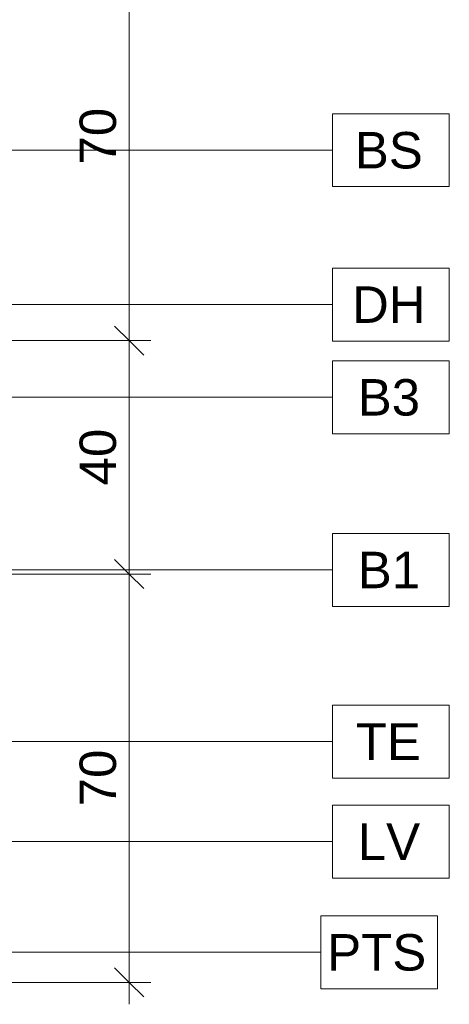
# Model space of a CAD drawing. Header units: millimetres. Extents: x -336 to 27370, y -15225 to 9845.
# Tile 12 of 43: x 13238 to 13975, y -14153 to -12465. Entities that reach past the tile are written whole.
import ezdxf

# ---------------------------------------------------------------- set-up
doc = ezdxf.new("R2010")
doc.units = ezdxf.units.MM
for name, color, linetype, lineweight in [('A-ANNO-DIMS', 7, 'Continuous', 9), ('A-ANNO-DIMS-25', 7, 'Continuous', 9), ('A-ANNO-KEYN', 7, 'Continuous', 9)]:
    doc.layers.add(name, color=color, linetype=linetype, lineweight=lineweight)
doc.styles.add('Arial_5', font='arial.ttf', dxfattribs={"height": 62.5})
doc.dimstyles.new('Com_linha__ref__contínua__-_Cor_Vermelha_Arial_2_5mm', dxfattribs={"dimscale": 304.8, "dimtxt": 63.766212, "dimasz": 0.164042, "dimexe": 0.123031, "dimexo": 0.123031, "dimgap": 0.012303, "dimtad": 1, "dimdec": 1, "dimlfac": 0.1, "dimrnd": 0.1, "dimdsep": 46, "dimtxsty": 'Arial_5', "dimblk1": 'OBLIQUE', "dimblk2": 'OBLIQUE', "dimsah": 1, "dimcen": 0.09, "dimdle": 0.123031, "dimazin": 0, "dimtfac": 1, "dimtdec": 4, "dimtix": 1, "dimtmove": 0, "dimatfit": 3, "dimfxl": 1, "dimtvp": 1, "dimtolj": 1, "dimtzin": 0, "dimarcsym": 2})

# ---------------------------------------------------------------- blocks, each defined once
blk = doc.blocks.new('DIMBLOCK8-ELEV_5')
at = {"layer": 'A-ANNO-DIMS-25', "color": 242, "true_color": 0xbd2b2e}
for p, q in [((13426, -12315), (13401, -12290)), ((13426, -12315), (12968.9, -12315)), ((13426, -12315), (13426, -13015)), ((13426, -12315), (13451, -12340)), ((13426, -12315), (13463.5, -12315)), ((13426, -13015), (13401, -12990)), ((13426, -13015), (13094.3, -13015)), ((13426, -13015), (13451, -13040)), ((13426, -13015), (13463.5, -13015))]:
    blk.add_line(p, q, dxfattribs=at)
at = {"layer": 'A-ANNO-DIMS-25', "color": 0, "insert": (13341.1, -12713.1), "char_height": 62.5, "width": 115.368, "attachment_point": 1, "rotation": 90, "line_spacing_factor": 0.941778, "style": 'Arial_5'}
blk.add_mtext('70', dxfattribs=at)
blk = doc.blocks.new('_Oblique')
at = {"color": 0, "linetype": 'ByBlock', "lineweight": -2}
blk.add_line((-0.5, -0.5), (0.5, 0.5), dxfattribs=at)
blk = doc.blocks.new('DIMBLOCK9-ELEV_5')
at = {"layer": 'A-ANNO-DIMS-25', "color": 242, "true_color": 0xbd2b2e}
for p, q in [((13426, -13015), (13401, -12990)), ((13426, -13015), (13094.3, -13015)), ((13426, -13015), (13426, -13415)), ((13426, -13015), (13451, -13040)), ((13426, -13015), (13463.5, -13015)), ((13426, -13415), (13401, -13390)), ((13426, -13415), (13094.2, -13415)), ((13426, -13415), (13451, -13440)), ((13426, -13415), (13463.5, -13415))]:
    blk.add_line(p, q, dxfattribs=at)
at = {"layer": 'A-ANNO-DIMS-25', "color": 0, "insert": (13341.1, -13263.1), "char_height": 62.5, "width": 115.368, "attachment_point": 1, "rotation": 90, "line_spacing_factor": 0.941778, "style": 'Arial_5'}
blk.add_mtext('40', dxfattribs=at)
blk = doc.blocks.new('DIMBLOCK10-ELEV_5')
at = {"layer": 'A-ANNO-DIMS-25', "color": 242, "true_color": 0xbd2b2e}
for p, q in [((13426, -13415), (13401, -13390)), ((13426, -13415), (13094.2, -13415)), ((13426, -13415), (13426, -14152.5)), ((13426, -13415), (13451, -13440)), ((13426, -13415), (13463.5, -13415)), ((13426, -14115), (13401, -14090)), ((13426, -14115), (13094.2, -14115)), ((13426, -14115), (13451, -14140)), ((13426, -14115), (13463.5, -14115))]:
    blk.add_line(p, q, dxfattribs=at)
at = {"layer": 'A-ANNO-DIMS-25', "color": 0, "insert": (13341.1, -13813.1), "char_height": 62.5, "width": 115.368, "attachment_point": 1, "rotation": 90, "line_spacing_factor": 0.941778, "style": 'Arial_5'}
blk.add_mtext('70', dxfattribs=at)
blk = doc.blocks.new('Identificador de nota-chave - Número da nota-chave - Enquadrada-2426861-ELEV_5')
at = {"layer": 'A-ANNO-KEYN'}
for p, q in [((-8.25, -2.5), (-8.25, 2.5)), ((-8.25, 2.5), (-0.25, 2.5)), ((-0.25, 2.5), (-0.25, -2.5)), ((-8.25, -2.5), (-0.25, -2.5))]:
    blk.add_line(p, q, dxfattribs=at)

msp = doc.modelspace()

# ---------------------------------------------------------------- linework, layer by layer
at = {"layer": 'A-ANNO-KEYN'}
for p, q in [((12710.95, -12688.57), (13774.91, -12688.57)), ((13025.76, -12953.2), (13774.91, -12953.2)), ((12995.57, -13112.13), (13774.91, -13112.13)), ((12978.74, -13408.04), (13774.91, -13408.04)), ((12978.52, -13702.3), (13774.9, -13702.3)), ((12955.12, -13873.77), (13774.91, -13873.77)), ((12860.09, -14063.39), (13754.81, -14063.39))]:
    msp.add_line(p, q, dxfattribs=at)

# ---------------------------------------------------------------- block references
at = {"layer": 'A-ANNO-KEYN', "xscale": 24.99999999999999, "yscale": 24.99999999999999, "zscale": 24.99999999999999}
for p in [(13981.16, -12688.57), (13981.16, -12953.2), (13981.16, -13112.13), (13981.16, -13408.04), (13981.15, -13702.3), (13981.16, -13873.77), (13961.06, -14063.39)]:
    msp.add_blockref('Identificador de nota-chave - Número da nota-chave - Enquadrada-2426861-ELEV_5', p, dxfattribs=at)

# ---------------------------------------------------------------- texts
at = {"layer": 'A-ANNO-KEYN', "char_height": 62.5, "attachment_point": 1, "style": 'Arial_5'}
for s, insert, width in [('BS', (13813, -12657.39), 140.2953), ('DH', (13808.12, -12922.02), 152.3206), ('B3', (13818, -13080.95), 128.27), ('B1', (13818, -13376.86), 128.27), ('TE', (13814.62, -13671.12), 136.2869), ('LV', (13818, -13842.59), 128.27), ('PTS', (13765.65, -14032.21), 206.4345)]:
    msp.add_mtext(s, dxfattribs=dict(at, insert=insert, width=width))

# ---------------------------------------------------------------- dimensions: what is measured, and where the dimension line sits
at = {"layer": 'A-ANNO-DIMS', "color": 242, "true_color": 0xbd2b2e}
for base, p1, p2, override, picture, middle in [((13426.01, -13015.04), (12931.38, -12315.04), (13056.77, -13015.04), {"dimpost": '<>', "dimfxl": 711.1414}, 'DIMBLOCK8-ELEV_5', (13390.35, -12665.04)), ((13426.01, -13415.04), (13056.77, -13015.04), (13056.73, -13415.04), {"dimpost": '<>', "dimfxl": 400.000002}, 'DIMBLOCK9-ELEV_5', (13390.35, -13215.04)), ((13426.01, -14115.04), (13056.73, -13415.04), (13056.68, -14115.04), {"dimpost": '<>', "dimfxl": 700.000002}, 'DIMBLOCK10-ELEV_5', (13390.35, -13765.04))]:
    dim = msp.add_linear_dim(base=base, p1=p1, p2=p2, angle=90, dimstyle='Com_linha__ref__contínua__-_Cor_Vermelha_Arial_2_5mm', override=override, dxfattribs=at)
    dim.commit()
    dim.dimension.update_dxf_attribs({"geometry": picture, "text_midpoint": middle})

doc.saveas('drawing.dxf')
